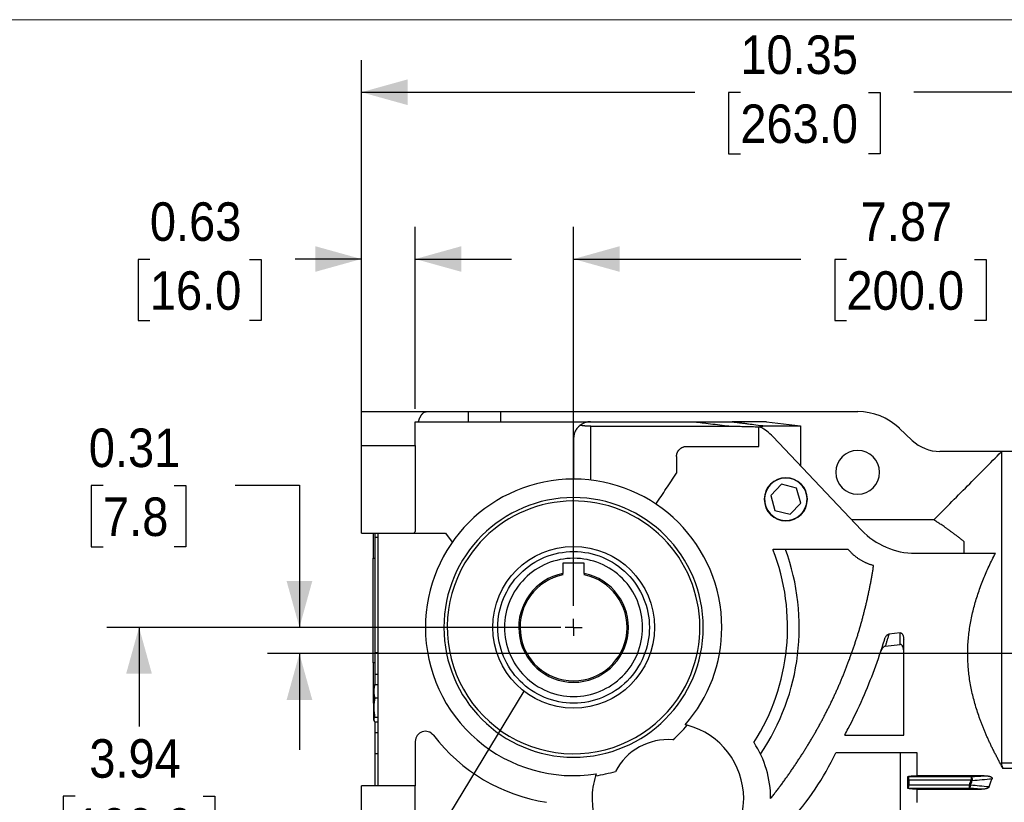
# Model space of a CAD drawing. Header units: inches. Extents: x 0 to 51, y 0 to 33.
# Tile 13 of 15: x 18.7 to 30.2, y 23.9 to 33. Entities that reach past the tile are written whole.
import ezdxf

# ---------------------------------------------------------------- set-up
doc = ezdxf.new("R2010")
doc.units = ezdxf.units.IN
doc.header["$LTSCALE"] = 3
doc.header["$MEASUREMENT"] = 0
doc.linetypes.add('SLD-Center', pattern=[0.75, 0.6, -0.05, 0.05, -0.05])
doc.linetypes.add('SLD-Solid', pattern=[0])
doc.layers.add('CENTER', color=40, linetype='SLD-Center')
doc.layers.add('SLD-DEFPOINTS', color=7, linetype='Continuous')
doc.layers.add('DIMENSIONS', color=140, linetype='SLD-Solid', lineweight=25)
doc.layers.add('TEXT', color=140, linetype='SLD-Solid', lineweight=25)
doc.styles.add('SLDTEXTSTYLE0', font='GOTHIC.TTF', dxfattribs={"width": 0.913})
doc.styles.get("Standard").update_dxf_attribs({"font": 'GOTHIC.TTF'})
doc.dimstyles.new('SLDDIMSTYLE0', dxfattribs={"dimtxt": 0.45, "dimasz": 0.54, "dimexe": 0, "dimexo": 0.0625, "dimgap": 0.1125, "dimtad": 0, "dimtih": 1, "dimtoh": 1, "dimrnd": 1e-09, "dimzin": 12, "dimdsep": 46, "dimtxsty": 'SLDTEXTSTYLE0', "dimsah": 1, "dimcen": 0.09, "dimadec": 0, "dimazin": 3, "dimtfac": 1, "dimtofl": 0, "dimtmove": 0, "dimatfit": 3, "dimfxl": 0, "dimfrac": 2, "dimtolj": 1, "dimtzin": 12, "dimarcsym": 0})
doc.dimstyles.new('SLDDIMSTYLE4', dxfattribs={"dimtxt": 0.45, "dimasz": 0.54, "dimexe": 0, "dimexo": 0.0625, "dimgap": 0.1125, "dimtad": 0, "dimtih": 1, "dimtoh": 1, "dimrnd": 1e-09, "dimdsep": 46, "dimtxsty": 'SLDTEXTSTYLE0', "dimsah": 1, "dimcen": 0.09, "dimadec": 0, "dimazin": 2, "dimtfac": 1, "dimtmove": 0, "dimatfit": 0, "dimfxl": 0, "dimfrac": 2, "dimtolj": 1, "dimtzin": 12, "dimarcsym": 0})
doc.dimstyles.new('SLDDIMSTYLE6', dxfattribs={"dimtxt": 0.18, "dimasz": 0.54, "dimexe": 0, "dimexo": 0.0625, "dimgap": 0, "dimtad": 0, "dimtih": 1, "dimtoh": 1, "dimdec": 0, "dimrnd": 1e-09, "dimzin": 0, "dimdsep": 46, "dimtxsty": 'Standard', "dimblk1": 'NONE', "dimblk2": 'NONE', "dimsah": 1, "dimcen": 0.09, "dimadec": 0, "dimazin": 0, "dimtfac": 0.54, "dimtdec": 0, "dimtofl": 0, "dimtmove": 0, "dimatfit": 3, "dimldrblk": 'NONE', "dimfxl": 0, "dimfrac": 2, "dimtolj": 1, "dimtzin": 0, "dimarcsym": 0})

# ---------------------------------------------------------------- blocks, each defined once
blk = doc.blocks.new('Block2')
at = {"color": 7, "linetype": 'SLD-Solid', "lineweight": 18}
blk.add_line((51, 33), (0, 33), dxfattribs=at)
blk = doc.blocks.new('_D_6')
at = {"layer": 'DIMENSIONS'}
for p, q in [((22.66, 28.572), (22.66, 32.528)), ((33.014, 28.996), (33.014, 32.528)), ((22.66, 32.153), (26.557, 32.153)), ((27.089, 32.149), (26.952, 32.149)), ((26.952, 32.149), (26.952, 31.435)), ((28.585, 32.149), (28.722, 32.149)), ((28.722, 32.149), (28.722, 31.435)), ((33.014, 32.153), (29.117, 32.153)), ((26.952, 31.435), (27.089, 31.435)), ((28.722, 31.435), (28.585, 31.435))]:
    blk.add_line(p, q, dxfattribs=at)
for points in [[(22.66, 32.153), (23.2, 32.003), (23.2, 32.303)], [(33.014, 32.153), (32.474, 32.303), (32.474, 32.003)]]:
    blk.add_solid(points, dxfattribs=at)
at = {"layer": 'DIMENSIONS', "char_height": 0.45, "attachment_point": 1, "style": 'SLDTEXTSTYLE0'}
for s, insert in [('10.35', (27.089, 32.816)), ('263.0', (27.089, 32.01))]:
    blk.add_mtext(s, dxfattribs=dict(at, insert=insert))
blk = doc.blocks.new('_D_7')
at = {"layer": 'DIMENSIONS'}
for p, q in [((25.14, 26.153), (25.14, 30.58)), ((33.014, 27.407), (33.014, 30.58)), ((25.14, 30.205), (27.797, 30.205)), ((28.329, 30.201), (28.192, 30.201)), ((28.192, 30.201), (28.192, 29.487)), ((29.825, 30.201), (29.962, 30.201)), ((29.962, 30.201), (29.962, 29.487)), ((33.014, 30.205), (30.357, 30.205)), ((28.192, 29.487), (28.329, 29.487)), ((29.962, 29.487), (29.825, 29.487))]:
    blk.add_line(p, q, dxfattribs=at)
for points in [[(25.14, 30.205), (25.68, 30.055), (25.68, 30.355)], [(33.014, 30.205), (32.474, 30.355), (32.474, 30.055)]]:
    blk.add_solid(points, dxfattribs=at)
at = {"layer": 'DIMENSIONS', "char_height": 0.45, "attachment_point": 1, "style": 'SLDTEXTSTYLE0'}
for s, insert in [('7.87', (28.495, 30.867)), ('200.0', (28.329, 30.062))]:
    blk.add_mtext(s, dxfattribs=dict(at, insert=insert))
blk = doc.blocks.new('_D_9')
at = {"layer": 'DIMENSIONS'}
for p, q in [((24.99, 25.903), (19.686, 25.903)), ((20.061, 25.903), (20.061, 24.744)), ((19.313, 23.931), (19.176, 23.931)), ((19.176, 23.931), (19.176, 23.216)), ((20.81, 23.931), (20.947, 23.931)), ((20.947, 23.931), (20.947, 23.216)), ((19.176, 23.216), (19.313, 23.216)), ((20.947, 23.216), (20.81, 23.216)), ((20.061, 21.966), (20.061, 23.125)), ((22.472, 21.966), (19.686, 21.966)), ((23.297, 21.966), (22.847, 21.966))]:
    blk.add_line(p, q, dxfattribs=at)
for points in [[(20.061, 25.903), (19.911, 25.363), (20.211, 25.363)], [(20.061, 21.966), (20.211, 22.506), (19.911, 22.506)]]:
    blk.add_solid(points, dxfattribs=at)
at = {"layer": 'DIMENSIONS', "char_height": 0.45, "attachment_point": 1, "style": 'SLDTEXTSTYLE0'}
for s, insert in [('3.94', (19.48, 24.597)), ('100.0', (19.313, 23.791))]:
    blk.add_mtext(s, dxfattribs=dict(at, insert=insert))
blk = doc.blocks.new('_D_11')
at = {"layer": 'DIMENSIONS'}
for p, q in [((22.66, 27.687), (22.66, 30.58)), ((23.29, 28.454), (23.29, 30.58)), ((20.188, 30.201), (20.051, 30.201)), ((20.051, 30.201), (20.051, 29.487)), ((21.352, 30.201), (21.489, 30.201)), ((21.489, 30.201), (21.489, 29.487)), ((22.66, 30.205), (21.884, 30.205)), ((23.29, 30.205), (24.415, 30.205)), ((20.051, 29.487), (20.188, 29.487)), ((21.489, 29.487), (21.352, 29.487))]:
    blk.add_line(p, q, dxfattribs=at)
for points in [[(22.66, 30.205), (22.12, 30.355), (22.12, 30.055)], [(23.29, 30.205), (23.83, 30.055), (23.83, 30.355)]]:
    blk.add_solid(points, dxfattribs=at)
at = {"layer": 'DIMENSIONS', "char_height": 0.45, "attachment_point": 1, "style": 'SLDTEXTSTYLE0'}
for s, insert in [('0.63', (20.188, 30.867)), ('16.0', (20.188, 30.062))]:
    blk.add_mtext(s, dxfattribs=dict(at, insert=insert))
blk = doc.blocks.new('_D_14')
at = {"layer": 'DIMENSIONS'}
for p, q in [((19.64, 27.559), (19.503, 27.559)), ((19.503, 27.559), (19.503, 26.845)), ((20.471, 27.559), (20.609, 27.559)), ((20.609, 27.559), (20.609, 26.845)), ((21.186, 27.563), (21.936, 27.563)), ((21.936, 27.563), (21.936, 25.903)), ((19.503, 26.845), (19.64, 26.845)), ((20.609, 26.845), (20.471, 26.845)), ((24.89, 25.903), (21.561, 25.903)), ((31.76, 25.596), (21.561, 25.596)), ((21.936, 25.596), (21.936, 24.471))]:
    blk.add_line(p, q, dxfattribs=at)
for points in [[(21.936, 25.903), (22.086, 26.443), (21.786, 26.443)], [(21.936, 25.596), (21.786, 25.056), (22.086, 25.056)]]:
    blk.add_solid(points, dxfattribs=at)
at = {"layer": 'DIMENSIONS', "char_height": 0.45, "attachment_point": 1, "style": 'SLDTEXTSTYLE0'}
for s, insert in [('0.31', (19.474, 28.225)), ('7.8', (19.64, 27.42))]:
    blk.add_mtext(s, dxfattribs=dict(at, insert=insert))
blk = doc.blocks.new('SW_CENTERMARKSYMBOL_4')
at = {"layer": 'CENTER', "color": 0}
for q in [(-0.1, 0), (0, 0.1), (0, -0.1), (0.1, 0)]:
    blk.add_line((0, 0), q, dxfattribs=at)
blk = doc.blocks.new('_NONE')

msp = doc.modelspace()

# ---------------------------------------------------------------- linework, layer by layer
for p, q in [((22.66, 28.029), (22.66, 28.422)), ((23.416, 28.422), (22.66, 28.422)), ((23.911, 28.422), (23.416, 28.422)), ((23.911, 28.304), (23.911, 28.422)), ((24.285, 28.422), (23.911, 28.422)), ((24.285, 28.422), (24.285, 28.304)), ((28.461, 28.422), (24.285, 28.422)), ((23.29, 28.304), (23.326, 28.304)), ((23.29, 28.029), (23.29, 28.304)), ((23.326, 28.304), (23.568, 28.304)), ((23.568, 28.304), (25.337, 28.304)), ((25.341, 27.623), (25.341, 28.252)), ((27.304, 28.016), (27.304, 28.244)), ((27.393, 28.304), (27.791, 28.256)), ((27.791, 28.256), (27.791, 27.793)), ((29.098, 28.087), (28.947, 28.229)), ((25.14, 28.108), (25.14, 27.635)), ((27.469, 28.133), (28.506, 27.039)), ((22.66, 28.029), (23.29, 28.029)), ((22.66, 27.005), (22.66, 28.029)), ((23.29, 28.029), (23.29, 27.027)), ((26.343, 27.898), (26.343, 27.703)), ((30.14, 27.958), (29.422, 27.958)), ((30.81, 27.958), (30.14, 27.958)), ((30.14, 27.958), (30.14, 27.953)), ((30.14, 27.953), (30.14, 24.319)), ((27.571, 27.574), (27.444, 27.444)), ((27.747, 27.529), (27.571, 27.574)), ((27.797, 27.354), (27.747, 27.529)), ((27.444, 27.444), (27.494, 27.269)), ((27.67, 27.224), (27.797, 27.354)), ((27.494, 27.269), (27.67, 27.224)), ((29.35, 27.16), (28.392, 27.16)), ((22.66, 27.005), (23.276, 27.005)), ((22.798, 27.005), (22.798, 26.71)), ((22.817, 27.005), (22.817, 26.954)), ((22.817, 26.954), (22.817, 25.608)), ((22.857, 26.954), (22.817, 26.954)), ((22.857, 24.052), (22.857, 27.005)), ((23.276, 27.005), (23.644, 27.005)), ((23.644, 27.005), (23.722, 26.897)), ((29.707, 26.769), (29.707, 26.903)), ((22.798, 25.489), (22.798, 26.71)), ((22.798, 26.71), (22.817, 26.71)), ((28.351, 26.812), (27.471, 26.812)), ((29.134, 26.769), (30.07, 26.769)), ((25.265, 26.653), (25.015, 26.653)), ((25.015, 26.653), (25.015, 26.531)), ((25.265, 26.531), (25.265, 26.653)), ((25.015, 26.515), (25.015, 26.531)), ((25.265, 26.531), (25.265, 26.515)), ((28.956, 25.84), (28.826, 25.824)), ((28.956, 25.703), (28.956, 25.84)), ((28.782, 25.682), (28.956, 25.703)), ((28.998, 24.645), (28.998, 25.761)), ((22.817, 25.608), (22.857, 25.608)), ((22.817, 25.608), (22.817, 25.358)), ((22.817, 25.489), (22.798, 25.489)), ((22.798, 25.489), (22.798, 25.017)), ((22.817, 25.358), (22.817, 25.233)), ((22.817, 25.358), (22.857, 25.358)), ((22.808, 25.222), (22.803, 25.21)), ((22.803, 25.21), (22.803, 24.879)), ((22.811, 25.22), (22.818, 25.236)), ((22.818, 25.236), (22.857, 25.236)), ((22.798, 25.017), (22.803, 25.017)), ((22.857, 25.075), (22.818, 25.075)), ((22.803, 24.879), (22.803, 24.823)), ((22.803, 24.823), (22.808, 24.812)), ((22.817, 24.799), (22.817, 24.676)), ((22.818, 24.855), (22.857, 24.855)), ((22.818, 24.798), (22.857, 24.798)), ((22.817, 24.676), (22.817, 24.426)), ((22.817, 24.676), (22.857, 24.676)), ((28.309, 24.645), (28.998, 24.645)), ((23.29, 24.571), (23.29, 24.052)), ((22.817, 24.426), (22.817, 24.052)), ((22.857, 24.426), (22.817, 24.426)), ((29.156, 24.437), (28.205, 24.437)), ((28.959, 24.437), (28.959, 22.596)), ((29.156, 24.17), (29.156, 24.437)), ((30.14, 24.319), (30.298, 24.319)), ((29.938, 24.17), (29.156, 24.17)), ((30.298, 24.255), (30.16, 24.255)), ((22.66, 22.517), (22.66, 24.052)), ((23.29, 24.052), (22.66, 24.052)), ((23.29, 22.596), (23.29, 24.052)), ((29.047, 24.022), (29.047, 24.162)), ((29.051, 24.157), (29.047, 24.162)), ((29.787, 24.157), (29.051, 24.157)), ((29.059, 24.119), (29.059, 24.064)), ((29.787, 24.119), (29.059, 24.119)), ((29.059, 24.064), (29.766, 24.064)), ((29.766, 24.026), (29.766, 24.064)), ((29.787, 24.157), (29.787, 24.119)), ((29.047, 24.022), (29.051, 24.026)), ((29.051, 24.026), (29.766, 24.026)), ((29.156, 23.856), (29.156, 24.013)), ((29.156, 24.013), (29.907, 24.013)), ((29.907, 24.013), (29.766, 24.026)), ((27.895, 23.915), (27.895, 23.915))]:
    msp.add_line(p, q)
at = {"flags": 128}
for points in [[(29.778, 24.059), (29.777, 24.06), (29.775, 24.061), (29.774, 24.061), (29.772, 24.062), (29.77, 24.062), (29.769, 24.063), (29.767, 24.064), (29.766, 24.064)], [(29.8, 24.114), (29.798, 24.115), (29.797, 24.116), (29.795, 24.116), (29.793, 24.117), (29.792, 24.117), (29.79, 24.118), (29.789, 24.119), (29.787, 24.119)]]:
    msp.add_lwpolyline(points, dxfattribs=at)
for centre, radius, start, end in [((28.461, 27.714), 0.709, 46.65, 90), ((27.069, 27.753), 0.551, 43.4926, 62.6931), ((29.422, 28.43), 0.472, 226.65, 270), ((28.461, 27.714), 0.256, 0, 180), ((25.14, 25.903), 1.732, 0, 180), ((27.621, 27.399), 0.252, 0, 180), ((27.621, 27.399), 0.251, 0, 180), ((27.621, 27.399), 0.248, 345.7758, 165.7758), ((28.461, 27.714), 0.256, 180, 0), ((25.14, 25.903), 1.516, 0, 180), ((27.621, 27.399), 0.252, 180, 0), ((27.621, 27.399), 0.251, 180, 0), ((27.621, 27.399), 0.248, 165.7758, 345.7758), ((25.14, 25.903), 1.476, 329.3378, 149.3378), ((25.14, 25.903), 2.165, 148.7096, 149.3967), ((29.134, 27.635), 0.866, 223.4926, 270), ((25.14, 25.903), 2.501, 327.458, 21.3112), ((25.14, 25.903), 2.638, 325.8878, 20.16), ((25.14, 25.903), 1.476, 149.3378, 329.3378), ((25.14, 25.903), 0.641, 101.2483, 270), ((25.14, 25.903), 0.625, 101.537, 78.463), ((25.14, 25.903), 0.641, 270, 78.7517), ((25.14, 25.903), 1.732, 180, 278.7729), ((25.14, 25.903), 1.516, 180, 0), ((25.14, 25.903), 1.732, 318.9328, 0), ((25.14, 25.903), 1.752, 311.4367, 319.2608), ((26.242, 23.903), 0.886, 75.25, 76.6774), ((26.242, 23.903), 0.886, 0, 75.25), ((23.408, 24.571), 0.118, 37.5527, 180), ((25.14, 25.903), 2.067, 217.5527, 261.2351), ((26.242, 23.903), 0.689, 85.2105, 152.4951), ((26.242, 23.903), 1.201, 0, 33.0256), ((25.14, 25.903), 3.397, 317.9389, 334.4388), ((26.242, 23.903), 0.886, 162.4557, 180), ((25.14, 25.903), 1.752, 278.4449, 286.269), ((26.242, 23.903), 0.886, 161.0283, 162.4557), ((25.14, 25.903), 4.991, 338.3235, 339.0015), ((25.14, 25.903), 5.201, 338.9998, 340.129), ((26.242, 23.903), 0.886, 180, 0)]:
    msp.add_arc(centre, radius, start, end)
for points, knots in [([(23.326, 28.304), (23.327, 28.307), (23.329, 28.313), (23.332, 28.321), (23.335, 28.329), (23.338, 28.337), (23.341, 28.345), (23.344, 28.352), (23.348, 28.36), (23.351, 28.367), (23.355, 28.374), (23.359, 28.38), (23.363, 28.386), (23.37, 28.395), (23.379, 28.406), (23.389, 28.413), (23.397, 28.418), (23.402, 28.42), (23.409, 28.422), (23.414, 28.422), (23.416, 28.422)], [0, 0, 0, 0, 0.037372, 0.075472, 0.114302, 0.153863, 0.194157, 0.235185, 0.276949, 0.319449, 0.362687, 0.406664, 0.451381, 0.496838, 0.616547, 0.750446, 0.797241, 0.854432, 0.922019, 1, 1, 1, 1]), ([(25.217, 28.263), (25.215, 28.262), (25.211, 28.259), (25.205, 28.254), (25.2, 28.249), (25.195, 28.244), (25.19, 28.238), (25.182, 28.229), (25.171, 28.214), (25.16, 28.195), (25.151, 28.174), (25.146, 28.155), (25.143, 28.139), (25.141, 28.124), (25.14, 28.114), (25.14, 28.108)], [0, 0, 0, 0, 0.035473, 0.071853, 0.109155, 0.14739, 0.186571, 0.226709, 0.345709, 0.475989, 0.598668, 0.738084, 0.80573, 0.893036, 1, 1, 1, 1]), ([(25.337, 28.304), (25.336, 28.304), (25.333, 28.304), (25.328, 28.304), (25.324, 28.304), (25.316, 28.303), (25.304, 28.302), (25.289, 28.299), (25.273, 28.294), (25.258, 28.288), (25.243, 28.281), (25.229, 28.272), (25.221, 28.266), (25.217, 28.263)], [0, 0, 0, 0, 0.020467, 0.041109, 0.062074, 0.083501, 0.16193, 0.25049, 0.366181, 0.500053, 0.64892, 0.815288, 1, 1, 1, 1]), ([(25.341, 28.252), (25.338, 28.252), (25.333, 28.252), (25.324, 28.252), (25.316, 28.252), (25.307, 28.252), (25.298, 28.253), (25.29, 28.253), (25.281, 28.254), (25.273, 28.255), (25.264, 28.256), (25.256, 28.257), (25.248, 28.258), (25.24, 28.259), (25.232, 28.26), (25.224, 28.262), (25.219, 28.263), (25.217, 28.263)], [0, 0, 0, 0, 0.063188, 0.126835, 0.190951, 0.255543, 0.320621, 0.386195, 0.452273, 0.518862, 0.585973, 0.653611, 0.721786, 0.790505, 0.859775, 0.929605, 1, 1, 1, 1]), ([(25.337, 28.304), (25.358, 28.304), (25.398, 28.304), (25.459, 28.304), (25.521, 28.304), (25.582, 28.304), (25.642, 28.304), (25.703, 28.304), (25.764, 28.304), (25.825, 28.304), (25.885, 28.304), (25.959, 28.304), (26.047, 28.304), (26.148, 28.304), (26.249, 28.304), (26.35, 28.304), (26.451, 28.304), (26.518, 28.304), (26.551, 28.304)], [0, 0, 0, 0, 0.050219, 0.100375, 0.150469, 0.200504, 0.250482, 0.300406, 0.350278, 0.4001, 0.449876, 0.499607, 0.582936, 0.666277, 0.749643, 0.833044, 0.916493, 1, 1, 1, 1]), ([(25.341, 28.252), (25.36, 28.252), (25.407, 28.252), (25.495, 28.252), (25.614, 28.252), (25.764, 28.252), (25.951, 28.252), (26.15, 28.252), (26.337, 28.252), (26.487, 28.252), (26.617, 28.252), (26.711, 28.252), (26.792, 28.252), (26.857, 28.252), (26.925, 28.252), (26.966, 28.252), (26.983, 28.252)], [0, 0, 0, 0, 0.03359, 0.086495, 0.158733, 0.250297, 0.357468, 0.500032, 0.611529, 0.699784, 0.77499, 0.849758, 0.873419, 0.924839, 0.967895, 1, 1, 1, 1]), ([(26.551, 28.304), (26.569, 28.302), (26.587, 28.3), (26.623, 28.296), (26.64, 28.293), (26.694, 28.287), (26.731, 28.282), (26.839, 28.269), (26.911, 28.26), (26.983, 28.252)], [0, 0, 0, 0, 0.125, 0.125, 0.25, 0.25, 0.5, 0.5, 1, 1, 1, 1]), ([(26.551, 28.304), (26.56, 28.304), (26.577, 28.304), (26.603, 28.304), (26.628, 28.304), (26.652, 28.304), (26.675, 28.304), (26.698, 28.304), (26.719, 28.304), (26.741, 28.304), (26.761, 28.304), (26.781, 28.304), (26.815, 28.304), (26.86, 28.304), (26.906, 28.304), (26.938, 28.304), (26.956, 28.304), (26.969, 28.304), (26.978, 28.304), (26.986, 28.304), (26.99, 28.304), (26.992, 28.304)], [0, 0, 0, 0, 0.051408, 0.101537, 0.150402, 0.198019, 0.244406, 0.289582, 0.333568, 0.376386, 0.41806, 0.458617, 0.498086, 0.630558, 0.748798, 0.813258, 0.873942, 0.906672, 0.938466, 0.96951, 1, 1, 1, 1]), ([(26.983, 28.252), (26.999, 28.252), (27.029, 28.252), (27.07, 28.251), (27.102, 28.251), (27.126, 28.25), (27.166, 28.249), (27.224, 28.248), (27.277, 28.246), (27.304, 28.244)], [0, 0, 0, 0, 0.153543, 0.279827, 0.380416, 0.453858, 0.500062, 0.751244, 1, 1, 1, 1]), ([(26.992, 28.304), (27.009, 28.302), (27.041, 28.298), (27.089, 28.292), (27.137, 28.286), (27.197, 28.279), (27.277, 28.269), (27.341, 28.26), (27.377, 28.256)], [0, 0, 0, 0, 0.128536, 0.254724, 0.378565, 0.500063, 0.723023, 1, 1, 1, 1]), ([(27.393, 28.304), (27.391, 28.304), (27.386, 28.304), (27.379, 28.304), (27.371, 28.304), (27.364, 28.304), (27.356, 28.304), (27.344, 28.304), (27.309, 28.304), (27.242, 28.304), (27.148, 28.304), (27.073, 28.304), (27.033, 28.304), (27.009, 28.304), (26.998, 28.304), (26.992, 28.304)], [0, 0, 0, 0, 0.031548, 0.063077, 0.09459, 0.126092, 0.148092, 0.188981, 0.251783, 0.502376, 0.752329, 0.877875, 0.940964, 0.970084, 1, 1, 1, 1]), ([(27.313, 28.247), (27.317, 28.248), (27.323, 28.25), (27.333, 28.252), (27.342, 28.253), (27.351, 28.255), (27.36, 28.255), (27.368, 28.256), (27.374, 28.256), (27.377, 28.256)], [0, 0, 0, 0, 0.1525223, 0.3018407, 0.4479426, 0.5908173, 0.7304561, 0.8668521, 1, 1, 1, 1]), ([(27.377, 28.256), (27.402, 28.256), (27.426, 28.256), (27.473, 28.256), (27.495, 28.256), (27.559, 28.256), (27.598, 28.256), (27.667, 28.256), (27.698, 28.256), (27.737, 28.256), (27.749, 28.256), (27.766, 28.256), (27.771, 28.256), (27.779, 28.256), (27.781, 28.256), (27.785, 28.256), (27.786, 28.256), (27.788, 28.256), (27.789, 28.256), (27.791, 28.256)], [0, 0, 0, 0, 0.125, 0.125, 0.25, 0.25, 0.5, 0.5, 0.75, 0.75, 0.875, 0.875, 0.9375, 0.9375, 0.96875, 0.96875, 0.984375, 0.984375, 1, 1, 1, 1]), ([(26.343, 27.898), (26.343, 27.9), (26.343, 27.905), (26.344, 27.912), (26.345, 27.919), (26.346, 27.926), (26.348, 27.932), (26.35, 27.939), (26.353, 27.946), (26.356, 27.952), (26.36, 27.959), (26.364, 27.965), (26.368, 27.971), (26.373, 27.976), (26.381, 27.985), (26.395, 27.997), (26.412, 28.006), (26.425, 28.011), (26.436, 28.014), (26.448, 28.016), (26.457, 28.016), (26.461, 28.016)], [0, 0, 0, 0, 0.036983, 0.074204, 0.111665, 0.149369, 0.187318, 0.225513, 0.263958, 0.302655, 0.341605, 0.38081, 0.420274, 0.459998, 0.499983, 0.619979, 0.749396, 0.801938, 0.86122, 0.927241, 1, 1, 1, 1]), ([(26.461, 28.016), (26.481, 28.016), (26.522, 28.016), (26.582, 28.016), (26.643, 28.016), (26.703, 28.016), (26.763, 28.016), (26.823, 28.016), (26.884, 28.016), (26.944, 28.016), (27.004, 28.016), (27.064, 28.016), (27.124, 28.016), (27.184, 28.016), (27.244, 28.016), (27.284, 28.016), (27.304, 28.016)], [0, 0, 0, 0, 0.071217, 0.142453, 0.213712, 0.284996, 0.35631, 0.427656, 0.499038, 0.57046, 0.641924, 0.713434, 0.784993, 0.856605, 0.928273, 1, 1, 1, 1]), ([(29.35, 27.16), (29.412, 27.222), (29.544, 27.354), (29.807, 27.619), (30.008, 27.821), (30.14, 27.953)], [0, 0, 0, 0, 0.236032, 0.5, 1, 1, 1, 1]), ([(26.102, 27.343), (26.123, 27.373), (26.163, 27.433), (26.223, 27.523), (26.283, 27.613), (26.323, 27.673), (26.343, 27.703)], [0, 0, 0, 0, 0.250203, 0.500268, 0.750199, 1, 1, 1, 1]), ([(29.707, 26.903), (29.702, 26.908), (29.691, 26.916), (29.675, 26.929), (29.659, 26.941), (29.644, 26.953), (29.629, 26.964), (29.614, 26.975), (29.6, 26.985), (29.586, 26.996), (29.573, 27.006), (29.56, 27.015), (29.547, 27.024), (29.535, 27.033), (29.523, 27.042), (29.512, 27.05), (29.501, 27.058), (29.49, 27.065), (29.479, 27.073), (29.465, 27.083), (29.446, 27.096), (29.425, 27.11), (29.407, 27.122), (29.392, 27.132), (29.381, 27.139), (29.373, 27.145), (29.365, 27.15), (29.359, 27.154), (29.354, 27.157), (29.351, 27.159), (29.35, 27.16)], [0, 0, 0, 0, 0.029984, 0.059688, 0.089115, 0.118271, 0.14716, 0.17579, 0.204164, 0.23229, 0.260172, 0.287818, 0.315234, 0.342427, 0.369403, 0.39617, 0.422735, 0.449107, 0.475292, 0.501298, 0.564886, 0.627475, 0.689208, 0.750239, 0.792494, 0.834414, 0.876061, 0.917498, 0.95879, 1, 1, 1, 1]), ([(25.14, 25.017), (24.905, 25.017), (24.68, 25.11), (24.348, 25.443), (24.254, 25.668), (24.254, 26.138), (24.348, 26.363), (24.68, 26.695), (24.905, 26.789), (25.14, 26.789)], [0, 0, 0, 0, 0.25, 0.25, 0.5, 0.5, 0.75, 0.75, 1, 1, 1, 1]), ([(25.14, 26.71), (24.926, 26.71), (24.721, 26.625), (24.418, 26.322), (24.333, 26.117), (24.333, 25.689), (24.418, 25.483), (24.721, 25.181), (24.926, 25.096), (25.14, 25.096)], [0, 0, 0, 0, 0.25, 0.25, 0.5, 0.5, 0.75, 0.75, 1, 1, 1, 1]), ([(25.14, 26.789), (25.375, 26.789), (25.6, 26.695), (25.933, 26.363), (26.026, 26.138), (26.026, 25.668), (25.933, 25.443), (25.6, 25.11), (25.375, 25.017), (25.14, 25.017)], [0, 0, 0, 0, 0.25, 0.25, 0.5, 0.5, 0.75, 0.75, 1, 1, 1, 1]), ([(25.14, 25.096), (25.354, 25.096), (25.56, 25.181), (25.862, 25.483), (25.947, 25.689), (25.947, 26.117), (25.862, 26.322), (25.56, 26.625), (25.354, 26.71), (25.14, 26.71)], [0, 0, 0, 0, 0.25, 0.25, 0.5, 0.5, 0.75, 0.75, 1, 1, 1, 1]), ([(28.647, 26.624), (28.641, 26.626), (28.631, 26.629), (28.615, 26.634), (28.599, 26.639), (28.584, 26.645), (28.569, 26.651), (28.554, 26.657), (28.54, 26.664), (28.525, 26.671), (28.511, 26.679), (28.497, 26.687), (28.484, 26.695), (28.47, 26.704), (28.457, 26.713), (28.444, 26.723), (28.432, 26.733), (28.42, 26.743), (28.407, 26.753), (28.396, 26.764), (28.384, 26.776), (28.373, 26.787), (28.362, 26.799), (28.354, 26.808), (28.351, 26.812)], [0, 0, 0, 0, 0.046967, 0.093567, 0.13983, 0.185789, 0.231477, 0.276927, 0.322172, 0.367246, 0.412185, 0.457023, 0.501795, 0.546537, 0.591284, 0.636072, 0.680935, 0.725909, 0.771028, 0.816327, 0.861841, 0.907602, 0.953644, 1, 1, 1, 1]), ([(30.16, 24.255), (30.152, 24.269), (30.137, 24.296), (30.114, 24.337), (30.093, 24.378), (30.072, 24.419), (30.051, 24.459), (30.031, 24.499), (30.012, 24.539), (29.994, 24.579), (29.976, 24.618), (29.958, 24.658), (29.942, 24.697), (29.926, 24.736), (29.911, 24.775), (29.896, 24.814), (29.868, 24.893), (29.83, 25.011), (29.789, 25.173), (29.761, 25.335), (29.747, 25.5), (29.745, 25.665), (29.758, 25.83), (29.784, 25.994), (29.822, 26.154), (29.871, 26.313), (29.92, 26.442), (29.962, 26.544), (29.996, 26.618), (30.032, 26.694), (30.057, 26.744), (30.07, 26.769)], [0, 0, 0, 0, 0.017891, 0.035576, 0.05306, 0.070348, 0.087446, 0.104359, 0.121092, 0.137654, 0.154049, 0.170285, 0.18637, 0.20231, 0.218114, 0.233791, 0.249348, 0.31299, 0.374853, 0.437583, 0.499427, 0.562044, 0.624908, 0.686722, 0.749839, 0.811504, 0.875196, 0.905534, 0.936416, 0.967891, 1, 1, 1, 1]), ([(27.443, 23.903), (27.453, 23.915), (27.472, 23.94), (27.501, 23.978), (27.53, 24.016), (27.559, 24.054), (27.587, 24.092), (27.614, 24.13), (27.642, 24.169), (27.669, 24.207), (27.695, 24.246), (27.722, 24.284), (27.748, 24.323), (27.773, 24.362), (27.799, 24.401), (27.824, 24.44), (27.848, 24.479), (27.872, 24.518), (27.896, 24.558), (27.92, 24.597), (27.943, 24.637), (27.966, 24.677), (27.989, 24.717), (28.011, 24.757), (28.033, 24.797), (28.054, 24.837), (28.075, 24.877), (28.096, 24.918), (28.117, 24.958), (28.137, 24.999), (28.157, 25.039), (28.176, 25.08), (28.195, 25.121), (28.214, 25.162), (28.232, 25.203), (28.25, 25.245), (28.268, 25.286), (28.285, 25.328), (28.302, 25.369), (28.319, 25.411), (28.335, 25.453), (28.351, 25.495), (28.367, 25.537), (28.382, 25.579), (28.397, 25.621), (28.412, 25.664), (28.426, 25.706), (28.44, 25.749), (28.454, 25.791), (28.467, 25.834), (28.48, 25.877), (28.493, 25.92), (28.505, 25.963), (28.517, 26.007), (28.528, 26.05), (28.539, 26.094), (28.55, 26.137), (28.561, 26.181), (28.571, 26.225), (28.581, 26.269), (28.59, 26.313), (28.599, 26.357), (28.608, 26.401), (28.617, 26.446), (28.625, 26.49), (28.632, 26.535), (28.64, 26.579), (28.644, 26.609), (28.647, 26.624)], [0, 0, 0, 0, 0.0158775, 0.0317139, 0.0475099, 0.0632664, 0.0789841, 0.0946639, 0.1103067, 0.1259132, 0.1414843, 0.1570208, 0.1725236, 0.1879936, 0.2034316, 0.2188385, 0.2342152, 0.2495625, 0.2648813, 0.2801725, 0.2954371, 0.3106758, 0.3258897, 0.3410796, 0.3562464, 0.371391, 0.3865145, 0.4016176, 0.4167013, 0.4317666, 0.4468144, 0.4618456, 0.4768612, 0.491862, 0.5068492, 0.5218235, 0.536786, 0.5517376, 0.5666793, 0.5816121, 0.5965368, 0.6114544, 0.626366, 0.6412724, 0.6561747, 0.6710738, 0.6859707, 0.7008663, 0.7157617, 0.7306577, 0.7455553, 0.7604556, 0.7753594, 0.7902678, 0.8051817, 0.8201021, 0.8350299, 0.8499661, 0.8649117, 0.8798675, 0.8948347, 0.9098141, 0.9248066, 0.9398133, 0.954835, 0.9698727, 0.9849274, 1, 1, 1, 1]), ([(28.772, 25.754), (28.772, 25.756), (28.774, 25.76), (28.776, 25.767), (28.78, 25.777), (28.785, 25.787), (28.791, 25.797), (28.798, 25.806), (28.804, 25.813), (28.81, 25.818), (28.816, 25.821), (28.821, 25.823), (28.824, 25.824), (28.826, 25.824)], [0, 0, 0, 0, 0.055128, 0.137948, 0.248897, 0.390211, 0.496543, 0.634293, 0.747789, 0.822154, 0.888559, 0.947556, 1, 1, 1, 1]), ([(28.826, 25.824), (28.822, 25.812), (28.815, 25.789), (28.804, 25.753), (28.793, 25.717), (28.786, 25.693), (28.782, 25.682)], [0, 0, 0, 0, 0.250235, 0.500307, 0.750227, 1, 1, 1, 1]), ([(28.956, 25.84), (28.957, 25.84), (28.959, 25.841), (28.962, 25.84), (28.964, 25.84), (28.967, 25.839), (28.969, 25.838), (28.974, 25.835), (28.98, 25.829), (28.986, 25.819), (28.992, 25.806), (28.995, 25.793), (28.998, 25.777), (28.998, 25.767), (28.998, 25.761)], [0, 0, 0, 0, 0.025948, 0.051994, 0.078467, 0.105678, 0.133915, 0.163435, 0.266964, 0.393273, 0.527204, 0.69096, 0.818031, 1, 1, 1, 1]), ([(28.309, 24.645), (28.322, 24.671), (28.398, 24.812), (28.573, 25.175), (28.702, 25.524), (28.772, 25.754)], [0.3121376, 0.3121376, 0.3121376, 0.3121376, 0.3375904, 0.4551711, 0.6727107, 0.6727107, 0.6727107, 0.6727107]), ([(28.782, 25.682), (28.781, 25.681), (28.779, 25.681), (28.776, 25.68), (28.774, 25.679), (28.771, 25.678), (28.768, 25.676), (28.765, 25.674), (28.76, 25.67), (28.754, 25.663), (28.747, 25.654), (28.741, 25.644), (28.736, 25.634), (28.731, 25.623), (28.728, 25.616), (28.727, 25.612)], [0, 0, 0, 0, 0.030746, 0.06268, 0.096152, 0.131467, 0.168886, 0.208626, 0.250872, 0.369027, 0.500449, 0.622032, 0.750202, 0.874052, 1, 1, 1, 1]), ([(28.998, 25.624), (28.998, 25.626), (28.998, 25.632), (28.998, 25.639), (28.997, 25.647), (28.995, 25.657), (28.992, 25.668), (28.986, 25.681), (28.98, 25.692), (28.973, 25.698), (28.967, 25.702), (28.962, 25.703), (28.958, 25.703), (28.956, 25.703)], [0, 0, 0, 0, 0.079029, 0.156771, 0.233417, 0.309169, 0.465345, 0.60689, 0.730824, 0.83678, 0.894313, 0.94761, 1, 1, 1, 1]), ([(22.818, 25.236), (22.817, 25.233), (22.815, 25.226), (22.812, 25.216), (22.81, 25.206), (22.807, 25.192), (22.805, 25.176), (22.804, 25.155), (22.805, 25.135), (22.808, 25.115), (22.812, 25.095), (22.816, 25.081), (22.818, 25.075)], [0, 0, 0, 0, 0.0656218, 0.1293083, 0.191097, 0.2510285, 0.3769249, 0.4998814, 0.6230358, 0.7493307, 0.8708269, 1, 1, 1, 1]), ([(22.818, 25.075), (22.817, 25.07), (22.815, 25.06), (22.812, 25.047), (22.81, 25.033), (22.807, 25.015), (22.805, 24.992), (22.804, 24.965), (22.805, 24.938), (22.808, 24.911), (22.812, 24.884), (22.816, 24.865), (22.818, 24.855)], [0, 0, 0, 0, 0.065882, 0.129816, 0.191839, 0.251992, 0.378566, 0.502206, 0.618849, 0.74042, 0.867345, 1, 1, 1, 1]), ([(22.818, 24.855), (22.817, 24.854), (22.815, 24.852), (22.812, 24.848), (22.81, 24.844), (22.807, 24.84), (22.805, 24.834), (22.804, 24.827), (22.805, 24.82), (22.808, 24.812), (22.812, 24.805), (22.816, 24.8), (22.818, 24.798)], [0, 0, 0, 0, 0.065882, 0.129816, 0.191839, 0.251992, 0.378566, 0.502206, 0.618849, 0.74042, 0.867345, 1, 1, 1, 1]), ([(30.14, 24.319), (30.14, 24.317), (30.14, 24.314), (30.141, 24.309), (30.142, 24.302), (30.143, 24.295), (30.146, 24.286), (30.149, 24.276), (30.154, 24.265), (30.158, 24.258), (30.16, 24.255)], [0, 0, 0, 0, 0.081677, 0.163521, 0.245973, 0.371822, 0.499674, 0.661474, 0.827519, 1, 1, 1, 1]), ([(29.047, 24.162), (29.049, 24.162), (29.054, 24.163), (29.061, 24.164), (29.069, 24.165), (29.076, 24.166), (29.084, 24.167), (29.092, 24.168), (29.1, 24.168), (29.108, 24.169), (29.116, 24.169), (29.124, 24.17), (29.132, 24.17), (29.14, 24.17), (29.148, 24.17), (29.153, 24.17), (29.156, 24.17)], [0, 0, 0, 0, 0.0738806, 0.1473535, 0.2204261, 0.2931056, 0.3653996, 0.4373158, 0.508862, 0.5800459, 0.6508756, 0.7213593, 0.7915051, 0.8613215, 0.930817, 1, 1, 1, 1]), ([(29.938, 24.17), (29.942, 24.17), (29.949, 24.17), (29.958, 24.17), (29.968, 24.169), (29.979, 24.168), (29.993, 24.165), (30.006, 24.162), (30.017, 24.158), (30.024, 24.153), (30.029, 24.149), (30.031, 24.145), (30.032, 24.142), (30.032, 24.138), (30.032, 24.136), (30.031, 24.135)], [0, 0, 0, 0, 0.116796, 0.200001, 0.249327, 0.386446, 0.498422, 0.638932, 0.748928, 0.817916, 0.874392, 0.90748, 0.93831, 0.968559, 1, 1, 1, 1]), ([(29.059, 24.119), (29.059, 24.12), (29.059, 24.123), (29.059, 24.126), (29.059, 24.13), (29.058, 24.133), (29.058, 24.137), (29.057, 24.14), (29.057, 24.144), (29.056, 24.148), (29.054, 24.152), (29.053, 24.155), (29.052, 24.156), (29.051, 24.157)], [0, 0, 0, 0, 0.068197, 0.137188, 0.207013, 0.277711, 0.34932, 0.421876, 0.495415, 0.605151, 0.725785, 0.857385, 1, 1, 1, 1]), ([(29.051, 24.026), (29.051, 24.027), (29.052, 24.027), (29.053, 24.029), (29.054, 24.03), (29.055, 24.032), (29.055, 24.034), (29.056, 24.036), (29.056, 24.038), (29.057, 24.041), (29.058, 24.046), (29.058, 24.052), (29.059, 24.058), (29.059, 24.062), (29.059, 24.064)], [0, 0, 0, 0, 0.072751, 0.142737, 0.209966, 0.274443, 0.336175, 0.395171, 0.451439, 0.504991, 0.632917, 0.757928, 0.880219, 1, 1, 1, 1]), ([(29.778, 24.059), (29.778, 24.058), (29.778, 24.056), (29.777, 24.052), (29.776, 24.048), (29.775, 24.043), (29.773, 24.038), (29.771, 24.034), (29.77, 24.031), (29.768, 24.028), (29.766, 24.027), (29.766, 24.026)], [0, 0, 0, 0, 0.074909, 0.155329, 0.244381, 0.360703, 0.500061, 0.617645, 0.755743, 0.867993, 1, 1, 1, 1]), ([(29.995, 24.039), (29.959, 24.042), (29.886, 24.049), (29.814, 24.056), (29.778, 24.059)], [0, 0, 0, 0, 0.5051414, 1, 1, 1, 1]), ([(29.787, 24.157), (29.787, 24.157), (29.788, 24.156), (29.789, 24.155), (29.79, 24.154), (29.791, 24.151), (29.793, 24.148), (29.795, 24.143), (29.797, 24.138), (29.798, 24.131), (29.799, 24.126), (29.799, 24.122), (29.799, 24.12), (29.799, 24.119)], [0, 0, 0, 0, 0.068838, 0.132307, 0.190399, 0.243124, 0.383396, 0.500052, 0.642101, 0.756978, 0.880942, 0.940928, 1, 1, 1, 1]), ([(29.799, 24.119), (29.799, 24.118), (29.799, 24.117), (29.8, 24.115), (29.8, 24.114)], [0, 0, 0, 0, 0.494467, 1, 1, 1, 1]), ([(29.8, 24.114), (29.838, 24.118), (29.915, 24.125), (29.992, 24.132), (30.031, 24.135)], [0, 0, 0, 0, 0.495186, 1, 1, 1, 1]), ([(29.156, 24.013), (29.153, 24.013), (29.147, 24.013), (29.139, 24.013), (29.13, 24.013), (29.121, 24.014), (29.113, 24.014), (29.104, 24.015), (29.095, 24.016), (29.087, 24.016), (29.079, 24.017), (29.07, 24.018), (29.062, 24.019), (29.054, 24.021), (29.049, 24.021), (29.047, 24.022)], [0, 0, 0, 0, 0.0745177, 0.1493984, 0.2246529, 0.3002917, 0.3763253, 0.4527639, 0.5296175, 0.6068961, 0.6846095, 0.7627672, 0.8413787, 0.9204533, 1, 1, 1, 1]), ([(29.995, 24.039), (29.995, 24.038), (29.994, 24.037), (29.993, 24.035), (29.991, 24.033), (29.989, 24.031), (29.986, 24.028), (29.982, 24.026), (29.976, 24.023), (29.966, 24.02), (29.955, 24.017), (29.943, 24.015), (29.932, 24.014), (29.92, 24.013), (29.912, 24.013), (29.907, 24.013)], [0, 0, 0, 0, 0.024598, 0.050935, 0.079407, 0.110328, 0.143937, 0.194368, 0.251602, 0.364155, 0.501212, 0.616854, 0.750519, 0.844253, 1, 1, 1, 1])]:
    msp.add_open_spline(points, degree=3, knots=knots)
for points in [[(27.304, 28.244), (27.31, 28.244), (27.316, 28.243), (27.322, 28.243)], [(27.322, 28.243), (27.319, 28.244), (27.316, 28.246), (27.313, 28.247)], [(29.787, 24.157), (29.837, 24.162), (29.887, 24.166), (29.938, 24.17)], [(29.766, 24.064), (29.769, 24.073), (29.776, 24.092), (29.783, 24.11), (29.787, 24.119)]]:
    msp.add_open_spline(points, degree=3)
at = {"layer": 'TEXT'}
msp.add_circle((25.14, 25.903), 0.945, dxfattribs=at)

# ---------------------------------------------------------------- block references
at = {"layer": 'CENTER'}
msp.add_blockref('SW_CENTERMARKSYMBOL_4', (25.14, 25.903), dxfattribs=at)
at = {"layer": 'SLD-DEFPOINTS'}
msp.add_blockref('Block2', (0, 0), dxfattribs=at)

# ---------------------------------------------------------------- dimensions: what is measured, and where the dimension line sits
at = {"layer": 'DIMENSIONS'}
for base, p1, p2, dimstyle, picture, middle in [((33.014, 32.153), (22.66, 28.422), (33.014, 28.846), 'SLDDIMSTYLE0', '_D_6', (27.837, 32.153)), ((22.66, 30.205), (23.29, 28.304), (22.66, 27.537), 'SLDDIMSTYLE4', '_D_11', (20.77, 30.205)), ((33.014, 30.205), (25.14, 26.003), (33.014, 27.257), 'SLDDIMSTYLE0', '_D_7', (29.077, 30.205))]:
    dim = msp.add_linear_dim(base=base, p1=p1, p2=p2, dimstyle=dimstyle, dxfattribs=at)
    dim.commit()
    dim.dimension.update_dxf_attribs({"geometry": picture, "text_midpoint": middle, "dimtype": 160})
for base, p1, p2, dimstyle, picture, middle in [((21.936, 25.596), (25.04, 25.903), (31.91, 25.596), 'SLDDIMSTYLE4', '_D_14', (21.936, 27.563)), ((20.061, 21.966), (25.14, 25.903), (23.447, 21.966), 'SLDDIMSTYLE0', '_D_9', (20.061, 23.934))]:
    dim = msp.add_linear_dim(base=base, p1=p1, p2=p2, angle=90, dimstyle=dimstyle, dxfattribs=at)
    dim.commit()
    dim.dimension.update_dxf_attribs({"geometry": picture, "text_midpoint": middle, "dimtype": 160})

# ---------------------------------------------------------------- leaders
at = {"layer": 'TEXT', "has_arrowhead": 0}
msp.add_leader([(24.56, 25.157), (21.886, 20.756), (21.136, 20.756)], dimstyle='SLDDIMSTYLE6', dxfattribs=at)

doc.saveas('drawing.dxf')
